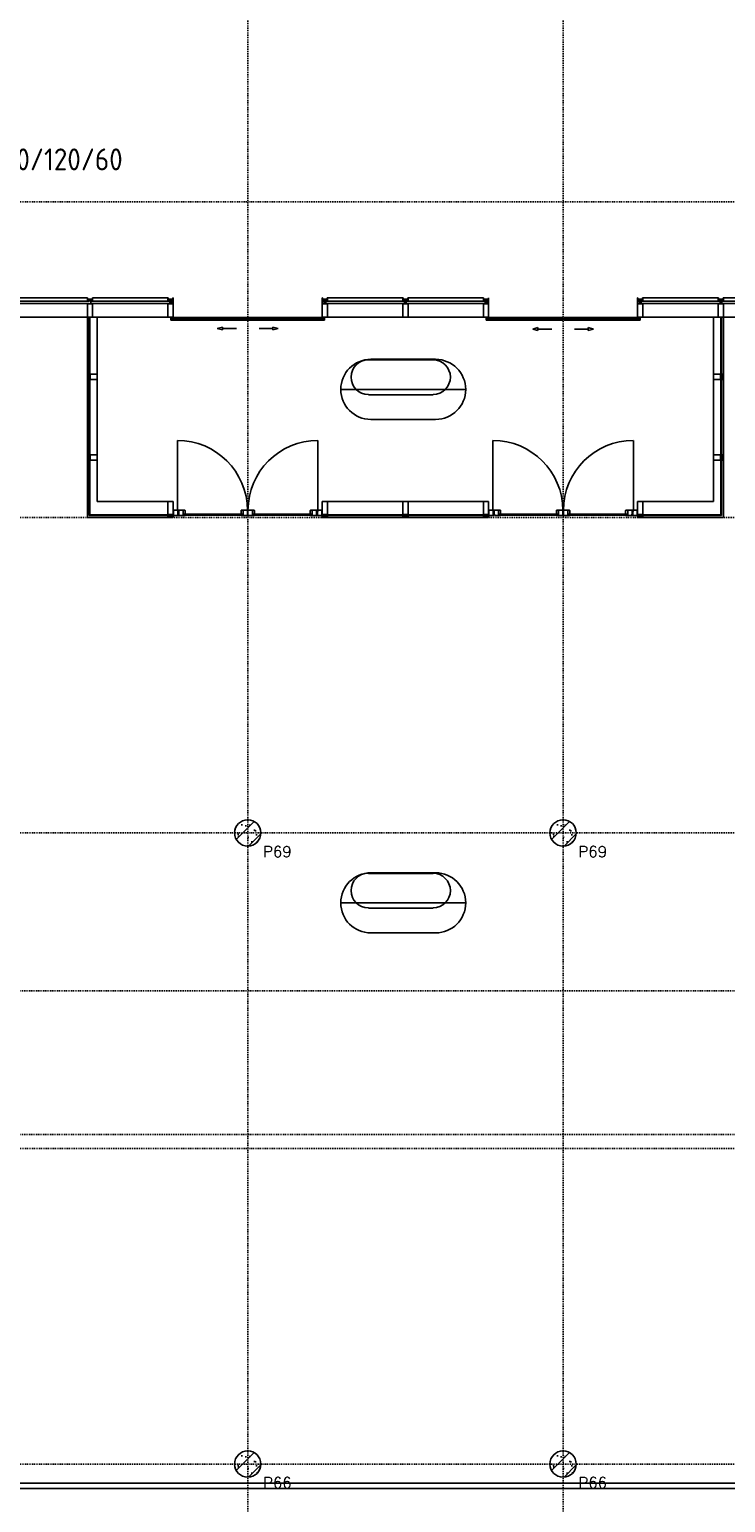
# Model space of a CAD drawing. Extents: x 0 to 1537, y 0 to 841.
# Tile 20 of 58: x 491 to 571, y 500 to 668. Entities that reach past the tile are written whole.
import ezdxf

# ---------------------------------------------------------------- set-up
doc = ezdxf.new("R2010")
doc.units = 0
for name, pattern in [('B0702', [1.171875, 0.78125, -0.390625]), ('DASHDOT2', [12.7, 6.35, -3.175, 0, -3.175]), ('E0001', [1, 1, 0])]:
    doc.linetypes.add(name, pattern=pattern)
for name, color, linetype in [('AB$1A---_ATTRIB', 9, 'CONTINUOUS'), ('AL$1A---_ALGEMEEN', 9, 'CONTINUOUS'), ('AT$1A---_TEKSTB', 8, 'CONTINUOUS'), ('ET6130--_KANALISATIE', 7, 'CONTINUOUS'), ('STRAMIEN', 1, 'CONTINUOUS'), ('VITELDATA', 1, 'CONTINUOUS')]:
    doc.layers.add(name, color=color, linetype=linetype)
doc.styles.add('B-01', font='romans.shx', dxfattribs={"width": 1.2})
doc.styles.add('ROMANS', font='romans.shx', dxfattribs={"height": 300})
doc.styles.get("Standard").update_dxf_attribs({"font": 'ISO'})

# ---------------------------------------------------------------- blocks, each defined once
blk = doc.blocks.new('XREF_B-A3-II-112')
at = {"layer": 'AL$1A---_ALGEMEEN', "ltscale": 2}
h = blk.add_hatch(dxfattribs=at)
h.set_pattern_fill('PREFB', color=8, scale=8, angle=180, style=0)
h.set_pattern_definition([(225, (65063.04, 79803.07), (108.61, -108.61), []), (197, (65063.04, 79803.07), (-41.26, -127.724), [0, -130.56, -73.92, 0, -107.52]), (228, (65063.04, 79803.07), (29.465, -129.875), [0, -129.28, 0, -131.84, 0, -106.24]), (251, (65063.04, 79803.07), (76.66, -107.62), [0, -128, 0, -768, -105.28])])
h.paths.add_polyline_path([(65213, 79803, 1), (64913, 79803, 1)])
h = blk.add_hatch(dxfattribs=at)
h.set_pattern_fill('PREFB', color=8, scale=8, angle=180, style=0)
h.set_pattern_definition([(225, (68663.04, 79803.07), (108.61, -108.61), []), (197, (68663.04, 79803.07), (-41.26, -127.724), [0, -130.56, -73.92, 0, -107.52]), (228, (68663.04, 79803.07), (29.465, -129.875), [0, -129.28, 0, -131.84, 0, -106.24]), (251, (68663.04, 79803.07), (76.66, -107.62), [0, -128, 0, -768, -105.28])])
h.paths.add_polyline_path([(68813, 79803, 1), (68513, 79803, 1)])
h = blk.add_hatch(dxfattribs=at)
h.set_pattern_fill('PREFB', color=8, scale=8, angle=180, style=0)
h.set_pattern_definition([(225, (65063.04, 72603.07), (108.61, -108.61), []), (197, (65063.04, 72603.07), (-41.26, -127.724), [0, -130.56, -73.92, 0, -107.52]), (228, (65063.04, 72603.07), (29.465, -129.875), [0, -129.28, 0, -131.84, 0, -106.24]), (251, (65063.04, 72603.07), (76.66, -107.62), [0, -128, 0, -768, -105.28])])
h.paths.add_polyline_path([(65213, 72603, 1), (64913, 72603, 1)])
h = blk.add_hatch(dxfattribs=at)
h.set_pattern_fill('PREFB', color=8, scale=8, angle=180, style=0)
h.set_pattern_definition([(225, (68663.04, 72603.07), (108.61, -108.61), []), (197, (68663.04, 72603.07), (-41.26, -127.724), [0, -130.56, -73.92, 0, -107.52]), (228, (68663.04, 72603.07), (29.465, -129.875), [0, -129.28, 0, -131.84, 0, -106.24]), (251, (68663.04, 72603.07), (76.66, -107.62), [0, -128, 0, -768, -105.28])])
h.paths.add_polyline_path([(68813, 72603, 1), (68513, 72603, 1)])
at = {"layer": 'AL$1A---_ALGEMEEN', "color": 8}
for p, q in [((62046, 85906), (63233, 85906)), ((63233, 85875), (63233, 85906)), ((63233, 85906), (63236, 85906)), ((63236, 85906), (63236, 85894)), ((63236, 85894), (63237, 85893)), ((63237, 85893), (63290, 85893)), ((63290, 85894), (63290, 85906)), ((63290, 85906), (63293, 85906)), ((63290, 85893), (63290, 85894)), ((63293, 85906), (64153, 85906)), ((63293, 85906), (63293, 85875)), ((64153, 85875), (64153, 85906)), ((64153, 85906), (64156, 85906)), ((64156, 85906), (64156, 85894)), ((64156, 85894), (64157, 85893)), ((64157, 85893), (64210, 85893)), ((64210, 85894), (64210, 85906)), ((64210, 85906), (64213, 85906)), ((64210, 85893), (64210, 85894)), ((64213, 85906), (64213, 85875)), ((65916, 85906), (65913, 85906)), ((65913, 85906), (65913, 85875)), ((65916, 85894), (65916, 85906)), ((65917, 85893), (65916, 85894)), ((65970, 85893), (65917, 85893)), ((65973, 85906), (65970, 85906)), ((65970, 85906), (65970, 85894)), ((65970, 85894), (65970, 85893)), ((66833, 85906), (65973, 85906)), ((65973, 85875), (65973, 85906)), ((66836, 85906), (66833, 85906)), ((66833, 85906), (66833, 85875)), ((66836, 85894), (66836, 85906)), ((66837, 85893), (66836, 85894)), ((66890, 85893), (66837, 85893)), ((66893, 85906), (66890, 85906)), ((66890, 85906), (66890, 85894)), ((66890, 85894), (66890, 85893)), ((67753, 85906), (66893, 85906)), ((66893, 85875), (66893, 85906)), ((67756, 85906), (67753, 85906)), ((67753, 85906), (67753, 85875)), ((67756, 85894), (67756, 85906)), ((67757, 85893), (67756, 85894)), ((67810, 85893), (67757, 85893)), ((67813, 85906), (67810, 85906)), ((67810, 85906), (67810, 85894)), ((67810, 85894), (67810, 85893)), ((67813, 85875), (67813, 85906)), ((69516, 85906), (69513, 85906)), ((69513, 85906), (69513, 85875)), ((69516, 85894), (69516, 85906)), ((69517, 85893), (69516, 85894)), ((69570, 85893), (69517, 85893)), ((69573, 85906), (69570, 85906)), ((69570, 85906), (69570, 85894)), ((69570, 85894), (69570, 85893)), ((70433, 85906), (69573, 85906)), ((69573, 85875), (69573, 85906)), ((70436, 85906), (70433, 85906)), ((70433, 85906), (70433, 85875)), ((70436, 85894), (70436, 85906)), ((70437, 85893), (70436, 85894)), ((70490, 85893), (70437, 85893)), ((70493, 85906), (70490, 85906)), ((70490, 85906), (70490, 85894)), ((70490, 85894), (70490, 85893)), ((71636, 85906), (70493, 85906)), ((70493, 85875), (70493, 85906)), ((62025, 85870), (63253, 85870)), ((62025, 85844), (63253, 85844)), ((63292, 85875), (63233, 85875)), ((63233, 85875), (63233, 85875)), ((63236, 85838), (63233, 85836)), ((63233, 85836), (63233, 85691)), ((63291, 85838), (63236, 85838)), ((63272, 85870), (63272, 85844)), ((63272, 85870), (64173, 85870)), ((63272, 85844), (64173, 85844)), ((63293, 85836), (63291, 85838)), ((63293, 85875), (63292, 85875)), ((63293, 85691), (63293, 85836)), ((64212, 85875), (64153, 85875)), ((64153, 85875), (64153, 85875)), ((64156, 85838), (64153, 85836)), ((64153, 85836), (64153, 85691)), ((64211, 85838), (64156, 85838)), ((64173, 85870), (64173, 85844)), ((64192, 85870), (64192, 85844)), ((64192, 85870), (64213, 85870)), ((64192, 85844), (64213, 85844)), ((64213, 85836), (64211, 85838)), ((64213, 85875), (64212, 85875)), ((64213, 85873), (64213, 85834)), ((64213, 85691), (64213, 85836)), ((65913, 85875), (65914, 85875)), ((65913, 85873), (65913, 85834)), ((65934, 85870), (65913, 85870)), ((65934, 85844), (65913, 85844)), ((65913, 85836), (65916, 85838)), ((65913, 85691), (65913, 85836)), ((65914, 85875), (65973, 85875)), ((65916, 85838), (65971, 85838)), ((65934, 85870), (65934, 85844)), ((65953, 85870), (65953, 85844)), ((66854, 85870), (65953, 85870)), ((66854, 85844), (65953, 85844)), ((65971, 85838), (65973, 85836)), ((65973, 85875), (65973, 85875)), ((65973, 85836), (65973, 85691)), ((66833, 85875), (66834, 85875)), ((66833, 85836), (66836, 85838)), ((66833, 85691), (66833, 85836)), ((66834, 85875), (66893, 85875)), ((66836, 85838), (66891, 85838)), ((66854, 85870), (66854, 85844)), ((66873, 85870), (66873, 85844)), ((67774, 85870), (66873, 85870)), ((67774, 85844), (66873, 85844)), ((66891, 85838), (66893, 85836)), ((66893, 85875), (66893, 85875)), ((66893, 85836), (66893, 85691)), ((67753, 85875), (67754, 85875)), ((67753, 85836), (67756, 85838)), ((67753, 85691), (67753, 85836)), ((67754, 85875), (67813, 85875)), ((67756, 85838), (67811, 85838)), ((67774, 85870), (67774, 85844)), ((67793, 85870), (67793, 85844)), ((67793, 85870), (67813, 85870)), ((67793, 85844), (67813, 85844)), ((67811, 85838), (67813, 85836)), ((67813, 85875), (67813, 85875)), ((67813, 85873), (67813, 85834)), ((67813, 85836), (67813, 85691)), ((69513, 85875), (69513, 85836)), ((69513, 85875), (69514, 85875)), ((69534, 85870), (69513, 85870)), ((69534, 85844), (69513, 85844)), ((69513, 85836), (69516, 85838)), ((69513, 85691), (69513, 85836)), ((69514, 85875), (69573, 85875)), ((69516, 85838), (69571, 85838)), ((69534, 85870), (69534, 85844)), ((69553, 85870), (69553, 85844)), ((70454, 85870), (69553, 85870)), ((70454, 85844), (69553, 85844)), ((69571, 85838), (69573, 85836)), ((69573, 85875), (69573, 85875)), ((69573, 85836), (69573, 85691)), ((70433, 85875), (70434, 85875)), ((70433, 85836), (70436, 85838)), ((70433, 85691), (70433, 85836)), ((70434, 85875), (70493, 85875)), ((70436, 85838), (70491, 85838)), ((70454, 85870), (70454, 85844)), ((71657, 85870), (70473, 85870)), ((70473, 85870), (70473, 85844)), ((71657, 85844), (70473, 85844)), ((70491, 85838), (70493, 85836)), ((70493, 85875), (70493, 85875)), ((70493, 85836), (70493, 85691)), ((63236, 85688), (62044, 85688)), ((63233, 85036), (63233, 85691)), ((63233, 85691), (63236, 85688)), ((63236, 85688), (63291, 85688)), ((63254, 85678), (63262, 85678)), ((63254, 85678), (63254, 85015)), ((63262, 85678), (63262, 85015)), ((63291, 85688), (63293, 85691)), ((64156, 85688), (63291, 85688)), ((63345, 85033), (63345, 85691)), ((64153, 85691), (64156, 85688)), ((64156, 85688), (64211, 85688)), ((64186, 85653), (64186, 85683)), ((64186, 85683), (64211, 85683)), ((64211, 85653), (64186, 85653)), ((64191, 85672), (65055, 85672)), ((64191, 85672), (64191, 85664)), ((64191, 85664), (65055, 85664)), ((64211, 85688), (64213, 85691)), ((65035, 85683), (64211, 85683)), ((64211, 85683), (64211, 85672)), ((64211, 85664), (64211, 85653)), ((64211, 85653), (65035, 85653)), ((64776, 85573), (64716, 85557)), ((64716, 85557), (64776, 85541)), ((64776, 85541), (64776, 85573)), ((64934, 85557), (64776, 85557)), ((65060, 85683), (65035, 85683)), ((65035, 85683), (65035, 85672)), ((65035, 85664), (65035, 85653)), ((65035, 85653), (65060, 85653)), ((65055, 85672), (65055, 85664)), ((65060, 85653), (65060, 85683)), ((65066, 85653), (65066, 85683)), ((65066, 85683), (65091, 85683)), ((65091, 85653), (65066, 85653)), ((65071, 85672), (65071, 85664)), ((65936, 85672), (65071, 85672)), ((65936, 85664), (65071, 85664)), ((65091, 85683), (65916, 85683)), ((65091, 85683), (65091, 85672)), ((65091, 85664), (65091, 85653)), ((65916, 85653), (65091, 85653)), ((65193, 85557), (65350, 85557)), ((65350, 85541), (65350, 85573)), ((65350, 85573), (65410, 85557)), ((65410, 85557), (65350, 85541)), ((65916, 85688), (65913, 85691)), ((65971, 85688), (65916, 85688)), ((65941, 85683), (65916, 85683)), ((65916, 85683), (65916, 85672)), ((65916, 85664), (65916, 85653)), ((65916, 85653), (65941, 85653)), ((65936, 85672), (65936, 85664)), ((65941, 85653), (65941, 85683)), ((65973, 85691), (65971, 85688)), ((65971, 85688), (66836, 85688)), ((66836, 85688), (66833, 85691)), ((66891, 85688), (66836, 85688)), ((66893, 85691), (66891, 85688)), ((66891, 85688), (67756, 85688)), ((67756, 85688), (67753, 85691)), ((67811, 85688), (67756, 85688)), ((67786, 85653), (67786, 85683)), ((67786, 85683), (67811, 85683)), ((67811, 85653), (67786, 85653)), ((67791, 85672), (68655, 85672)), ((67791, 85672), (67791, 85664)), ((67791, 85664), (68655, 85664)), ((67813, 85691), (67811, 85688)), ((68635, 85683), (67811, 85683)), ((67811, 85683), (67811, 85672)), ((67811, 85664), (67811, 85653)), ((67811, 85653), (68635, 85653)), ((68376, 85568), (68316, 85552)), ((68316, 85552), (68376, 85536)), ((68376, 85536), (68376, 85568)), ((68534, 85552), (68376, 85552)), ((68660, 85683), (68635, 85683)), ((68635, 85683), (68635, 85672)), ((68635, 85664), (68635, 85653)), ((68635, 85653), (68660, 85653)), ((68655, 85672), (68655, 85664)), ((68660, 85653), (68660, 85683)), ((68666, 85653), (68666, 85683)), ((68666, 85683), (68691, 85683)), ((68691, 85653), (68666, 85653)), ((68671, 85672), (68671, 85664)), ((69536, 85672), (68671, 85672)), ((69536, 85664), (68671, 85664)), ((68691, 85683), (69516, 85683)), ((68691, 85683), (68691, 85672)), ((68691, 85664), (68691, 85653)), ((69516, 85653), (68691, 85653)), ((68793, 85552), (68950, 85552)), ((68950, 85536), (68950, 85568)), ((68950, 85568), (69010, 85552)), ((69010, 85552), (68950, 85536)), ((69516, 85688), (69513, 85691)), ((69571, 85688), (69516, 85688)), ((69541, 85683), (69516, 85683)), ((69516, 85683), (69516, 85672)), ((69516, 85664), (69516, 85653)), ((69516, 85653), (69541, 85653)), ((69536, 85672), (69536, 85664)), ((69541, 85653), (69541, 85683)), ((69573, 85691), (69571, 85688)), ((69571, 85688), (70436, 85688)), ((70381, 85033), (70381, 85688)), ((70436, 85688), (70433, 85691)), ((70491, 85688), (70436, 85688)), ((70472, 85678), (70464, 85678)), ((70464, 85678), (70464, 85015)), ((70472, 85678), (70472, 85015)), ((70493, 85691), (70491, 85688)), ((70491, 85688), (71639, 85688)), ((70493, 85036), (70493, 85691)), ((63251, 85036), (63233, 85036)), ((63233, 85036), (63233, 85035)), ((63233, 85035), (63233, 85033)), ((63233, 85033), (63233, 85032)), ((63233, 85032), (63233, 84979)), ((63233, 84979), (63233, 84979)), ((63233, 84979), (63233, 84979)), ((63233, 84979), (63233, 84976)), ((63233, 84116), (63233, 84976)), ((63233, 84976), (63251, 84976)), ((63251, 85035), (63251, 85036)), ((63251, 84976), (63251, 85035)), ((63251, 84976), (63251, 84976)), ((63254, 85015), (63262, 85015)), ((63254, 84996), (63262, 84996)), ((63254, 84996), (63254, 84095)), ((63262, 84996), (63262, 84095)), ((63265, 85033), (63268, 85036)), ((63265, 84978), (63265, 85033)), ((63268, 84976), (63265, 84978)), ((63268, 85036), (63343, 85036)), ((63343, 84976), (63268, 84976)), ((63343, 85036), (63345, 85033)), ((63345, 84978), (63343, 84976)), ((63345, 85033), (63345, 84978)), ((63345, 84113), (63345, 84978)), ((70384, 85036), (70381, 85033)), ((70381, 85033), (70381, 84978)), ((70381, 84113), (70381, 84978)), ((70381, 84978), (70384, 84976)), ((70459, 85036), (70384, 85036)), ((70384, 84976), (70459, 84976)), ((70461, 85033), (70459, 85036)), ((70459, 84976), (70461, 84978)), ((70461, 84978), (70461, 85033)), ((70472, 85015), (70464, 85015)), ((70472, 84996), (70464, 84996)), ((70464, 84996), (70464, 84095)), ((70472, 84996), (70472, 84095)), ((70475, 85035), (70475, 85036)), ((70475, 85036), (70493, 85036)), ((70475, 84976), (70475, 85035)), ((70493, 84976), (70475, 84976)), ((70475, 84976), (70475, 84976)), ((70493, 85036), (70493, 85035)), ((70493, 85035), (70493, 85033)), ((70493, 85033), (70493, 85032)), ((70493, 85032), (70493, 84979)), ((70493, 84979), (70493, 84979)), ((70493, 84979), (70493, 84979)), ((70493, 84979), (70493, 84976)), ((70493, 84116), (70493, 84976)), ((64261, 83483), (64261, 84281)), ((65865, 83483), (65865, 84281)), ((67861, 83483), (67861, 84281)), ((69465, 83483), (69465, 84281)), ((63251, 84116), (63233, 84116)), ((63233, 84116), (63233, 84115)), ((63233, 84115), (63233, 84113)), ((63233, 84113), (63233, 84112)), ((63233, 84112), (63233, 84059)), ((63233, 84059), (63233, 84059)), ((63233, 84059), (63233, 84059)), ((63233, 84059), (63233, 84056)), ((63233, 83403), (63233, 84056)), ((63233, 84056), (63251, 84056)), ((63251, 84115), (63251, 84116)), ((63251, 84056), (63251, 84115)), ((63251, 84056), (63251, 84056)), ((63254, 84095), (63262, 84095)), ((63254, 84076), (63262, 84076)), ((63254, 84076), (63254, 83424)), ((63262, 84076), (63262, 83432)), ((63265, 84113), (63268, 84116)), ((63265, 84058), (63265, 84113)), ((63268, 84056), (63265, 84058)), ((63268, 84116), (63343, 84116)), ((63343, 84056), (63268, 84056)), ((63343, 84116), (63345, 84113)), ((63345, 84058), (63343, 84056)), ((63345, 84113), (63345, 84058)), ((63345, 83585), (63345, 84058)), ((70384, 84116), (70381, 84113)), ((70381, 84113), (70381, 84058)), ((70381, 83585), (70381, 84058)), ((70381, 84058), (70384, 84056)), ((70459, 84116), (70384, 84116)), ((70384, 84056), (70459, 84056)), ((70461, 84113), (70459, 84116)), ((70459, 84056), (70461, 84058)), ((70461, 84058), (70461, 84113)), ((70472, 84095), (70464, 84095)), ((70472, 84076), (70464, 84076)), ((70464, 84076), (70464, 83432)), ((70472, 84076), (70472, 83424)), ((70475, 84115), (70475, 84116)), ((70475, 84116), (70493, 84116)), ((70475, 84056), (70475, 84115)), ((70493, 84056), (70475, 84056)), ((70475, 84056), (70475, 84056)), ((70493, 84116), (70493, 84115)), ((70493, 84115), (70493, 84113)), ((70493, 84113), (70493, 84112)), ((70493, 84112), (70493, 84059)), ((70493, 84059), (70493, 84059)), ((70493, 84059), (70493, 84059)), ((70493, 84059), (70493, 84056)), ((70493, 83403), (70493, 84056)), ((64156, 83585), (63345, 83585)), ((64153, 83583), (64156, 83585)), ((64153, 83438), (64153, 83583)), ((64156, 83585), (64211, 83585)), ((64211, 83585), (64213, 83583)), ((64213, 83583), (64213, 83438)), ((65916, 83585), (65913, 83583)), ((65913, 83583), (65913, 83438)), ((65971, 83585), (65916, 83585)), ((65971, 83585), (66836, 83585)), ((65973, 83583), (65971, 83585)), ((65973, 83438), (65973, 83583)), ((66836, 83585), (66833, 83583)), ((66833, 83583), (66833, 83438)), ((66891, 83585), (66836, 83585)), ((66891, 83585), (67756, 83585)), ((66893, 83583), (66891, 83585)), ((66893, 83438), (66893, 83583)), ((67756, 83585), (67753, 83583)), ((67753, 83583), (67753, 83438)), ((67811, 83585), (67756, 83585)), ((67813, 83583), (67811, 83585)), ((67813, 83438), (67813, 83583)), ((69516, 83585), (69513, 83583)), ((69513, 83583), (69513, 83438)), ((69571, 83585), (69516, 83585)), ((69571, 83585), (70381, 83585)), ((69573, 83583), (69571, 83585)), ((69573, 83438), (69573, 83583)), ((63233, 83403), (64157, 83403)), ((63254, 83424), (64173, 83424)), ((63262, 83432), (64173, 83432)), ((64156, 83435), (64153, 83438)), ((64212, 83421), (64153, 83421)), ((64153, 83421), (64153, 83421)), ((64153, 83421), (64153, 83403)), ((64153, 83403), (64156, 83403)), ((64211, 83435), (64156, 83435)), ((64156, 83403), (64156, 83403)), ((64156, 83403), (64157, 83403)), ((64157, 83403), (64210, 83403)), ((64173, 83424), (64173, 83432)), ((64194, 83427), (64194, 83432)), ((64194, 83432), (64213, 83432)), ((64216, 83427), (64194, 83427)), ((64194, 83427), (64194, 83426)), ((64194, 83426), (64194, 83424)), ((64194, 83424), (64281, 83424)), ((64210, 83403), (64210, 83403)), ((64210, 83403), (64210, 83403)), ((64210, 83403), (64213, 83403)), ((64213, 83438), (64211, 83435)), ((64213, 83421), (64212, 83421)), ((64213, 83432), (64213, 83427)), ((64213, 83403), (64213, 83421)), ((64218, 83484), (64216, 83483)), ((64216, 83483), (64216, 83427)), ((64255, 83484), (64218, 83484)), ((64256, 83483), (64255, 83484)), ((64256, 83477), (64256, 83483)), ((64265, 83477), (64256, 83477)), ((64261, 83483), (64262, 83484)), ((64262, 83481), (64261, 83483)), ((64262, 83484), (64325, 83484)), ((64276, 83481), (64262, 83481)), ((64266, 83476), (64265, 83477)), ((64266, 83427), (64266, 83476)), ((64281, 83427), (64266, 83427)), ((64276, 83433), (64276, 83481)), ((64278, 83431), (64276, 83433)), ((64286, 83431), (64278, 83431)), ((64281, 83426), (64281, 83427)), ((64281, 83424), (64281, 83426)), ((64286, 83426), (64286, 83431)), ((64288, 83424), (64286, 83426)), ((64348, 83424), (64288, 83424)), ((64325, 83484), (64326, 83483)), ((64328, 83484), (64326, 83483)), ((64326, 83483), (64326, 83427)), ((64326, 83440), (64347, 83440)), ((64326, 83427), (64348, 83427)), ((64347, 83484), (64328, 83484)), ((64336, 83430), (64336, 83438)), ((65001, 83438), (64336, 83438)), ((65001, 83430), (64336, 83430)), ((64347, 83484), (64349, 83483)), ((64349, 83441), (64347, 83440)), ((64348, 83427), (64349, 83426)), ((64349, 83426), (64348, 83424)), ((64349, 83441), (64349, 83483)), ((64989, 83484), (64988, 83483)), ((64988, 83441), (64988, 83483)), ((64988, 83441), (64989, 83440)), ((65010, 83427), (64988, 83427)), ((64988, 83427), (64988, 83426)), ((64988, 83426), (64988, 83424)), ((64988, 83424), (65060, 83424)), ((64989, 83484), (65009, 83484)), ((65010, 83440), (64989, 83440)), ((65001, 83430), (65001, 83438)), ((65009, 83484), (65010, 83483)), ((65012, 83484), (65010, 83483)), ((65010, 83483), (65010, 83427)), ((65049, 83484), (65012, 83484)), ((65059, 83484), (65049, 83484)), ((65049, 83484), (65049, 83484)), ((65049, 83484), (65049, 83484)), ((65060, 83483), (65059, 83484)), ((65060, 83476), (65060, 83483)), ((65060, 83424), (65060, 83476)), ((65060, 83424), (65060, 83424)), ((65060, 83424), (65060, 83424)), ((65060, 83424), (65060, 83424)), ((65066, 83483), (65068, 83484)), ((65066, 83476), (65066, 83483)), ((65066, 83424), (65066, 83476)), ((65138, 83424), (65066, 83424)), ((65066, 83424), (65066, 83424)), ((65066, 83424), (65066, 83424)), ((65066, 83424), (65066, 83424)), ((65068, 83484), (65078, 83484)), ((65078, 83484), (65078, 83484)), ((65078, 83484), (65078, 83484)), ((65078, 83484), (65115, 83484)), ((65115, 83484), (65116, 83483)), ((65118, 83484), (65116, 83483)), ((65116, 83483), (65116, 83427)), ((65116, 83440), (65137, 83440)), ((65116, 83427), (65138, 83427)), ((65137, 83484), (65118, 83484)), ((65125, 83438), (65790, 83438)), ((65125, 83430), (65125, 83438)), ((65125, 83430), (65790, 83430)), ((65137, 83484), (65139, 83483)), ((65139, 83441), (65137, 83440)), ((65138, 83427), (65139, 83426)), ((65139, 83426), (65138, 83424)), ((65139, 83441), (65139, 83483)), ((65779, 83484), (65777, 83483)), ((65777, 83441), (65777, 83483)), ((65777, 83441), (65779, 83440)), ((65778, 83427), (65777, 83426)), ((65777, 83426), (65778, 83424)), ((65800, 83427), (65778, 83427)), ((65778, 83424), (65838, 83424)), ((65779, 83484), (65798, 83484)), ((65800, 83440), (65779, 83440)), ((65790, 83430), (65790, 83438)), ((65798, 83484), (65800, 83483)), ((65801, 83484), (65800, 83483)), ((65800, 83483), (65800, 83427)), ((65864, 83484), (65801, 83484)), ((65838, 83424), (65840, 83426)), ((65840, 83426), (65840, 83431)), ((65840, 83431), (65848, 83431)), ((65845, 83426), (65845, 83427)), ((65845, 83427), (65860, 83427)), ((65845, 83424), (65845, 83426)), ((65932, 83424), (65845, 83424)), ((65848, 83431), (65850, 83433)), ((65850, 83433), (65850, 83481)), ((65850, 83481), (65864, 83481)), ((65860, 83476), (65861, 83477)), ((65860, 83427), (65860, 83476)), ((65861, 83477), (65870, 83477)), ((65865, 83483), (65864, 83484)), ((65864, 83481), (65865, 83483)), ((65870, 83483), (65871, 83484)), ((65870, 83477), (65870, 83483)), ((65871, 83484), (65908, 83484)), ((65908, 83484), (65910, 83483)), ((65910, 83483), (65910, 83427)), ((65910, 83427), (65932, 83427)), ((65913, 83438), (65916, 83435)), ((65932, 83432), (65913, 83432)), ((65913, 83432), (65913, 83427)), ((65972, 83421), (65913, 83421)), ((65913, 83421), (65913, 83421)), ((65913, 83421), (65913, 83403)), ((65913, 83403), (65916, 83403)), ((65916, 83435), (65971, 83435)), ((65916, 83403), (65916, 83403)), ((65916, 83403), (65917, 83403)), ((65917, 83403), (65970, 83403)), ((65932, 83427), (65932, 83432)), ((65932, 83427), (65932, 83426)), ((65932, 83426), (65932, 83424)), ((65953, 83424), (65953, 83432)), ((66854, 83432), (65953, 83432)), ((66854, 83424), (65953, 83424)), ((66830, 83403), (65970, 83403)), ((65970, 83403), (65970, 83403)), ((65970, 83403), (65970, 83403)), ((65970, 83403), (65973, 83403)), ((65971, 83435), (65973, 83438)), ((65973, 83421), (65972, 83421)), ((65973, 83403), (65973, 83421)), ((66833, 83438), (66836, 83435)), ((66892, 83421), (66833, 83421)), ((66833, 83421), (66833, 83421)), ((66833, 83421), (66833, 83403)), ((66833, 83403), (66836, 83403)), ((66836, 83435), (66891, 83435)), ((66836, 83403), (66836, 83403)), ((66836, 83403), (66837, 83403)), ((66837, 83403), (66890, 83403)), ((66854, 83424), (66854, 83432)), ((66873, 83424), (66873, 83432)), ((67774, 83432), (66873, 83432)), ((67774, 83424), (66873, 83424)), ((67750, 83403), (66890, 83403)), ((66890, 83403), (66890, 83403)), ((66890, 83403), (66890, 83403)), ((66890, 83403), (66893, 83403)), ((66891, 83435), (66893, 83438)), ((66893, 83421), (66892, 83421)), ((66893, 83403), (66893, 83421)), ((67753, 83438), (67756, 83435)), ((67812, 83421), (67753, 83421)), ((67753, 83421), (67753, 83421)), ((67753, 83421), (67753, 83403)), ((67753, 83403), (67756, 83403)), ((67756, 83435), (67811, 83435)), ((67756, 83403), (67756, 83403)), ((67756, 83403), (67757, 83403)), ((67757, 83403), (67810, 83403)), ((67774, 83424), (67774, 83432)), ((67794, 83427), (67794, 83432)), ((67794, 83432), (67813, 83432)), ((67816, 83427), (67794, 83427)), ((67794, 83427), (67794, 83426)), ((67794, 83426), (67794, 83424)), ((67794, 83424), (67881, 83424)), ((67810, 83403), (67810, 83403)), ((67810, 83403), (67810, 83403)), ((67810, 83403), (67813, 83403)), ((67811, 83435), (67813, 83438)), ((67813, 83421), (67812, 83421)), ((67813, 83432), (67813, 83427)), ((67813, 83403), (67813, 83421)), ((67818, 83484), (67816, 83483)), ((67816, 83483), (67816, 83427)), ((67855, 83484), (67818, 83484)), ((67856, 83483), (67855, 83484)), ((67856, 83477), (67856, 83483)), ((67865, 83477), (67856, 83477)), ((67861, 83483), (67862, 83484)), ((67862, 83481), (67861, 83483)), ((67862, 83484), (67925, 83484)), ((67876, 83481), (67862, 83481)), ((67866, 83476), (67865, 83477)), ((67866, 83427), (67866, 83476)), ((67881, 83427), (67866, 83427)), ((67876, 83433), (67876, 83481)), ((67878, 83431), (67876, 83433)), ((67886, 83431), (67878, 83431)), ((67881, 83426), (67881, 83427)), ((67881, 83424), (67881, 83426)), ((67886, 83426), (67886, 83431)), ((67888, 83424), (67886, 83426)), ((67948, 83424), (67888, 83424)), ((67925, 83484), (67926, 83483)), ((67928, 83484), (67926, 83483)), ((67926, 83483), (67926, 83427)), ((67926, 83440), (67947, 83440)), ((67926, 83427), (67948, 83427)), ((67947, 83484), (67928, 83484)), ((68601, 83438), (67936, 83438)), ((67936, 83430), (67936, 83438)), ((68601, 83430), (67936, 83430)), ((67947, 83484), (67949, 83483)), ((67949, 83441), (67947, 83440)), ((67948, 83427), (67949, 83426)), ((67949, 83426), (67948, 83424)), ((67949, 83441), (67949, 83483)), ((68589, 83484), (68588, 83483)), ((68588, 83441), (68588, 83483)), ((68588, 83441), (68589, 83440)), ((68610, 83427), (68588, 83427)), ((68588, 83427), (68588, 83426)), ((68588, 83426), (68588, 83424)), ((68588, 83424), (68660, 83424)), ((68589, 83484), (68609, 83484)), ((68610, 83440), (68589, 83440)), ((68601, 83430), (68601, 83438)), ((68609, 83484), (68610, 83483)), ((68612, 83484), (68610, 83483)), ((68610, 83483), (68610, 83427)), ((68649, 83484), (68612, 83484)), ((68659, 83484), (68649, 83484)), ((68649, 83484), (68649, 83484)), ((68649, 83484), (68649, 83484)), ((68660, 83483), (68659, 83484)), ((68660, 83476), (68660, 83483)), ((68660, 83424), (68660, 83476)), ((68660, 83424), (68660, 83424)), ((68660, 83424), (68660, 83424)), ((68660, 83424), (68660, 83424)), ((68666, 83483), (68668, 83484)), ((68666, 83476), (68666, 83483)), ((68666, 83424), (68666, 83476)), ((68738, 83424), (68666, 83424)), ((68666, 83424), (68666, 83424)), ((68666, 83424), (68666, 83424)), ((68666, 83424), (68666, 83424)), ((68668, 83484), (68678, 83484)), ((68678, 83484), (68678, 83484)), ((68678, 83484), (68678, 83484)), ((68678, 83484), (68715, 83484)), ((68715, 83484), (68716, 83483)), ((68718, 83484), (68716, 83483)), ((68716, 83483), (68716, 83427)), ((68716, 83440), (68737, 83440)), ((68716, 83427), (68738, 83427)), ((68737, 83484), (68718, 83484)), ((68725, 83438), (69390, 83438)), ((68725, 83430), (68725, 83438)), ((68725, 83430), (69390, 83430)), ((68737, 83484), (68739, 83483)), ((68739, 83441), (68737, 83440)), ((68738, 83427), (68739, 83426)), ((68739, 83426), (68738, 83424)), ((68739, 83441), (68739, 83483)), ((69379, 83484), (69377, 83483)), ((69377, 83441), (69377, 83483)), ((69377, 83441), (69379, 83440)), ((69378, 83427), (69377, 83426)), ((69377, 83426), (69378, 83424)), ((69400, 83427), (69378, 83427)), ((69378, 83424), (69438, 83424)), ((69379, 83484), (69398, 83484)), ((69400, 83440), (69379, 83440)), ((69390, 83430), (69390, 83438)), ((69398, 83484), (69400, 83483)), ((69401, 83484), (69400, 83483)), ((69400, 83483), (69400, 83427)), ((69464, 83484), (69401, 83484)), ((69438, 83424), (69440, 83426)), ((69440, 83426), (69440, 83431)), ((69440, 83431), (69448, 83431)), ((69445, 83426), (69445, 83427)), ((69445, 83427), (69460, 83427)), ((69445, 83424), (69445, 83426)), ((69532, 83424), (69445, 83424)), ((69448, 83431), (69450, 83433)), ((69450, 83433), (69450, 83481)), ((69450, 83481), (69464, 83481)), ((69460, 83476), (69461, 83477)), ((69460, 83427), (69460, 83476)), ((69461, 83477), (69470, 83477)), ((69465, 83483), (69464, 83484)), ((69464, 83481), (69465, 83483)), ((69470, 83483), (69471, 83484)), ((69470, 83477), (69470, 83483)), ((69471, 83484), (69508, 83484)), ((69508, 83484), (69510, 83483)), ((69510, 83483), (69510, 83427)), ((69510, 83427), (69532, 83427)), ((69513, 83438), (69516, 83435)), ((69532, 83432), (69513, 83432)), ((69513, 83432), (69513, 83427)), ((69572, 83421), (69513, 83421)), ((69513, 83421), (69513, 83421)), ((69513, 83421), (69513, 83403)), ((69513, 83403), (69516, 83403)), ((69516, 83435), (69571, 83435)), ((69516, 83403), (69516, 83403)), ((69516, 83403), (69517, 83403)), ((69517, 83403), (69570, 83403)), ((69532, 83427), (69532, 83432)), ((69532, 83427), (69532, 83426)), ((69532, 83426), (69532, 83424)), ((69553, 83424), (69553, 83432)), ((70464, 83432), (69553, 83432)), ((70472, 83424), (69553, 83424)), ((69570, 83403), (69570, 83403)), ((69570, 83403), (69570, 83403)), ((69570, 83403), (69573, 83403)), ((69571, 83435), (69573, 83438)), ((69573, 83421), (69572, 83421)), ((69573, 83403), (69573, 83421)), ((70493, 83403), (69573, 83403))]:
    blk.add_line(p, q, dxfattribs=at)
at = {"layer": 'AL$1A---_ALGEMEEN', "color": 8, "linetype": 'ByBlock'}
for p, q in [((67208, 85207), (66468, 85207)), ((67178, 85201), (66440, 85201)), ((66125, 84863), (67552, 84863)), ((67180, 84802), (66440, 84802)), ((67208, 84520), (66468, 84520)), ((67178, 79342), (66440, 79342)), ((67208, 79348), (66468, 79348)), ((66125, 79005), (67552, 79005)), ((67180, 78943), (66440, 78943)), ((67208, 78662), (66468, 78662))]:
    blk.add_line(p, q, dxfattribs=at)
at = {"layer": 'AL$1A---_ALGEMEEN', "color": 8, "linetype": 'B0702'}
for p, q in [((61708, 78003), (72043, 78003)), ((61708, 76363), (72110, 76363))]:
    blk.add_line(p, q, dxfattribs=at)
at = {"layer": 'AL$1A---_ALGEMEEN', "color": 8, "ltscale": 2}
for p, q in [((27255, 72383), (72053, 72383)), ((27275, 72323), (72023, 72323))]:
    blk.add_line(p, q, dxfattribs=at)
at = {"layer": 'AL$1A---_ALGEMEEN', "color": 8, "linetype": 'Continuous', "ltscale": 2}
for centre in [(65063, 79803), (65063, 79803), (68663, 79803), (68663, 79803), (65063, 72603), (65063, 72603), (68663, 72603), (68663, 72603)]:
    blk.add_circle(centre, 150, dxfattribs=at)
at = {"layer": 'AL$1A---_ALGEMEEN', "color": 8, "linetype": 'ByBlock'}
for centre, radius, start, end in [((66468, 84863), 343, 90, 270), ((67208, 84863), 343, 270, 90), ((66440, 85003), 198, 90, 270), ((67178, 85003), 198, 270, 90), ((66468, 79005), 343, 90, 270), ((66440, 79145), 198, 90, 270), ((67178, 79145), 198, 270, 90), ((67208, 79005), 343, 270, 90)]:
    blk.add_arc(centre, radius, start, end, dxfattribs=at)
at = {"layer": 'AL$1A---_ALGEMEEN', "color": 8}
for centre, start, end in [((64261, 83482), 0.076, 89.9688), ((65865, 83482), 90.0312, 179.924), ((67861, 83482), 0.076, 89.9688), ((69465, 83482), 90.0312, 179.924)]:
    blk.add_arc(centre, 799, start, end, dxfattribs=at)
at = {"layer": 'STRAMIEN', "color": 8, "linetype": 'DASHDOT2'}
for p, q in [((65063, 95903), (65063, 35276)), ((68663, 95903), (68663, 35276)), ((18063, 87003), (104973, 87003)), ((18063, 83403), (104973, 83403)), ((18063, 79803), (104973, 79803)), ((18063, 76203), (104973, 76203)), ((18063, 72603), (104973, 72603))]:
    blk.add_line(p, q, dxfattribs=at)
at = {"layer": 'AB$1A---_ATTRIB', "color": 8, "linetype": 'Continuous', "style": 'ROMANS'}
for tag, p, height in [('RUIMTENUMMER', (60177, 86637), 200), ('PEILMAAT', (60123, 86380), 150), ('RUIMTENUMMER', (23322, 85669), 200), ('PEILMAAT', (23267, 85412), 150), ('RUIMTENUMMER', (25656, 84910), 200), ('RUIMTENUMMER', (66336, 84907), 200), ('PEILMAAT', (25602, 84653), 150), ('PEILMAAT', (66282, 84649), 150), ('RUIMTENUMMER', (23537, 82919), 200), ('PEILMAAT', (23482, 82661), 150), ('RUIMTENUMMER', (84269, 82608), 200), ('PEILMAAT', (84214, 82351), 150), ('RUIMTENUMMER', (23681, 80585), 200), ('PEILMAAT', (23626, 80328), 150), ('RUIMTENUMMER', (22894, 79094), 200), ('RUIMTENUMMER', (66336, 79048), 200), ('PEILMAAT', (22839, 78837), 150), ('PEILMAAT', (66282, 78791), 150), ('RUIMTENUMMER', (84269, 77245), 200), ('PEILMAAT', (84214, 76988), 150), ('RUIMTENUMMER', (75644, 75605), 200), ('RUIMTENUMMER', (81101, 75686), 200), ('RUIMTENUMMER', (83671, 75687), 200), ('RUIMTENUMMER', (86015, 75686), 200), ('RUIMTENUMMER', (25752, 75504), 200), ('PEILMAAT', (75590, 75347), 150), ('PEILMAAT', (81047, 75429), 150), ('PEILMAAT', (83616, 75430), 150), ('PEILMAAT', (85961, 75429), 150), ('RUIMTENUMMER', (93081, 75257), 200), ('PEILMAAT', (25698, 75247), 150), ('PEILMAAT', (93026, 75000), 150), ('RUIMTENUMMER', (88630, 74488), 200), ('RUIMTENUMMER', (73290, 74100), 200), ('PEILMAAT', (88576, 74231), 150), ('PEILMAAT', (73235, 73843), 150), ('RUIMTENUMMER', (75369, 73882), 200), ('PEILMAAT', (75315, 73624), 150), ('RUIMTENUMMER', (23083, 73242), 200), ('RUIMTENUMMER', (78391, 73378), 200), ('RUIMTENUMMER', (25752, 73237), 200), ('PEILMAAT', (23029, 72985), 150), ('PEILMAAT', (25698, 72979), 150), ('PEILMAAT', (78337, 73120), 150), ('RUIMTENUMMER', (44810, 70416), 200), ('PEILMAAT', (44756, 70158), 150), ('RUIMTENUMMER', (83574, 63583), 200), ('RUIMTENUMMER', (44810, 63429), 200), ('PEILMAAT', (83520, 63326), 150), ('PEILMAAT', (44756, 63172), 150), ('RUIMTENUMMER', (75343, 53663), 200), ('RUIMTENUMMER', (78500, 53652), 200), ('RUIMTENUMMER', (23322, 53269), 200), ('PEILMAAT', (75289, 53406), 150), ('PEILMAAT', (78446, 53394), 150), ('PEILMAAT', (23267, 53012), 150), ('RUIMTENUMMER', (25658, 52384), 200), ('PEILMAAT', (25603, 52127), 150), ('RUIMTENUMMER', (23527, 50518), 200), ('PEILMAAT', (23472, 50260), 150), ('RUIMTENUMMER', (80352, 50113), 200), ('PEILMAAT', (80297, 49856), 150), ('RUIMTENUMMER', (73192, 49570), 200), ('PEILMAAT', (73138, 49313), 150), ('RUIMTENUMMER', (81728, 49257), 200), ('PEILMAAT', (81673, 49000), 150), ('RUIMTENUMMER', (76409, 48643), 200), ('RUIMTENUMMER', (79143, 48643), 200), ('PEILMAAT', (76354, 48386), 150), ('PEILMAAT', (79089, 48386), 150), ('RUIMTENUMMER', (23681, 48185), 200), ('PEILMAAT', (23626, 47928), 150), ('RUIMTENUMMER', (22696, 46692), 200), ('RUIMTENUMMER', (77664, 46745), 200), ('PEILMAAT', (22641, 46435), 150), ('PEILMAAT', (77610, 46488), 150), ('RUIMTENUMMER', (87918, 45636), 200), ('PEILMAAT', (87863, 45379), 150), ('RUIMTENUMMER', (77664, 43246), 200), ('RUIMTENUMMER', (24055, 43108), 200), ('RUIMTENUMMER', (25752, 43104), 200), ('PEILMAAT', (77610, 42989), 150), ('PEILMAAT', (24001, 42851), 150), ('PEILMAAT', (25698, 42847), 150), ('RUIMTENUMMER', (25752, 40842), 200), ('PEILMAAT', (25698, 40585), 150), ('RUIMTENUMMER', (76511, 38932), 200), ('RUIMTENUMMER', (80009, 38932), 200), ('PEILMAAT', (76457, 38675), 150), ('PEILMAAT', (79955, 38675), 150), ('RUIMTENUMMER', (81728, 37671), 200), ('PEILMAAT', (81673, 37413), 150)]:
    blk.add_attdef(tag, p, '', height=height, dxfattribs=at)
for tag, p, height in [('RUIMTENUMMER', (22253, 82959), 200), ('PEILMAAT', (22510, 82905), 150), ('RUIMTENUMMER', (22255, 50559), 200), ('PEILMAAT', (22512, 50505), 150)]:
    blk.add_attdef(tag, p, '', height=height, rotation=90, dxfattribs=at)
at = {"layer": 'AB$1A---_ATTRIB', "color": 8, "style": 'B-01', "oblique": 15, "flags": 1}
for tag, p in [('SCHACHT', (75598, 75883)), ('KOOI', (75868, 75883)), ('DAGMAAT', (76138, 75883)), ('GEWICHT', (76408, 75883)), ('PERSONEN', (76678, 75883))]:
    blk.add_attdef(tag, p, '', height=180, rotation=270, dxfattribs=at)
at = {"layer": 'AT$1A---_TEKSTB', "color": 8, "ltscale": 2, "style": 'ROMANS'}
for s, p in [('P69', (65238, 79527)), ('P69', (68838, 79527)), ('P66', (65238, 72327)), ('P66', (68838, 72327))]:
    blk.add_text(s, height=125, dxfattribs=at).set_placement(p)

msp = doc.modelspace()

# ---------------------------------------------------------------- block references
at = {"layer": 'VITELDATA', "xscale": 0.01, "yscale": 0.01, "zscale": 0.01}
msp.add_blockref('XREF_B-A3-II-112', (-134.29, -221.75), dxfattribs=at)

# ---------------------------------------------------------------- texts
at = {"layer": 'ET6130--_KANALISATIE', "color": 2, "linetype": 'E0001'}
msp.add_text('Ladder 400/120/60', height=2.5, dxfattribs=at).set_placement((475.8, 651.87))

doc.saveas('drawing.dxf')
